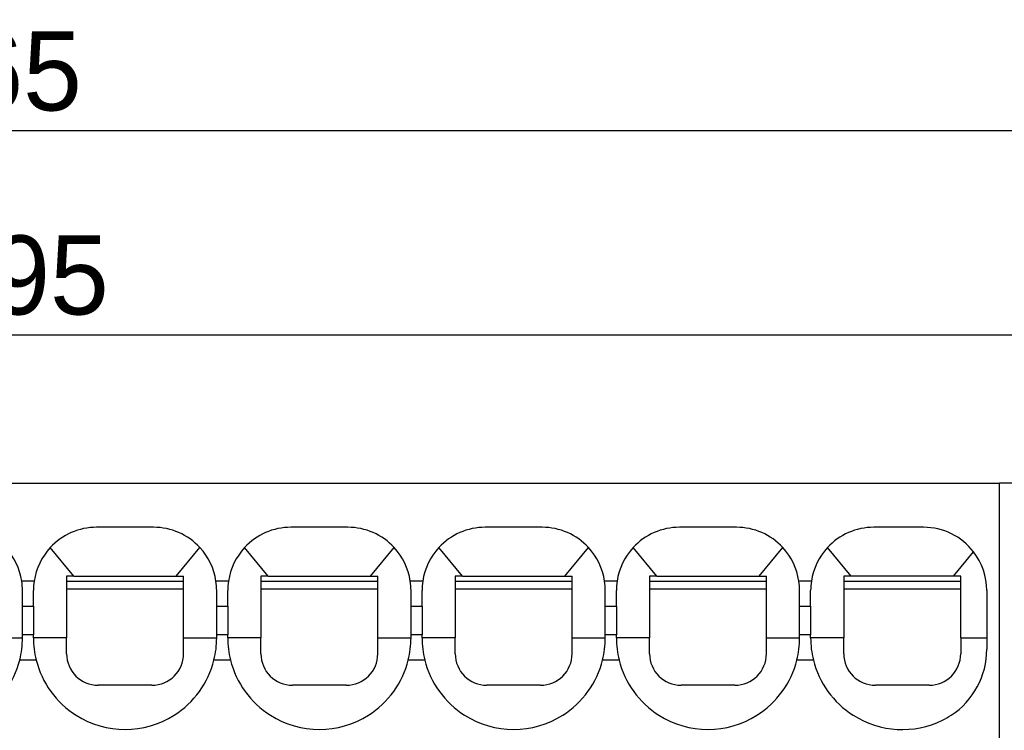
# Model space of a CAD drawing. Header units: millimetres. Extents: x -105 to 192, y -71 to 139.
# Tile 6 of 8: x 11 to 42, y 64 to 87. Entities that reach past the tile are written whole.
import ezdxf

# ---------------------------------------------------------------- set-up
doc = ezdxf.new("R2010")
doc.units = ezdxf.units.MM
doc.header["$LTSCALE"] = 1.5
doc.layers.get('0').update_dxf_attribs({"linetype": 'CONTINUOUS'})
doc.layers.get('Defpoints').update_dxf_attribs({"linetype": 'CONTINUOUS'})
doc.dimstyles.new('ISO-25', dxfattribs={"dimtxt": 2.5, "dimasz": 2.5, "dimexe": 1.25, "dimexo": 0.625, "dimtad": 1, "dimdsep": 46, "dimtxsty": 'STANDARD', "dimblk": 'OPEN30', "dimcen": 2.5, "dimadec": 0, "dimazin": 0, "dimtfac": 1, "dimtmove": 0, "dimatfit": 3, "dimldrblk": 'OPEN30', "dimfxl": 1, "dimarcsym": 0})

# ---------------------------------------------------------------- blocks, each defined once
blk = doc.blocks.new('_Open30')
at = {"color": 0, "linetype": 'ByBlock', "lineweight": -2}
for p, q in [((-1, 0.268), (0, 0)), ((0, 0), (-1, -0.268)), ((0, 0), (-1, 0))]:
    blk.add_line(p, q, dxfattribs=at)
blk = doc.blocks.new('*D23')
at = {"color": 0, "lineweight": -2, "transparency": 16777216}
for p, q in [((-31.564, 72.753), (-31.564, 78.07)), ((50.386, 72.753), (50.386, 78.07)), ((-29.064, 76.82), (47.886, 76.82))]:
    blk.add_line(p, q, dxfattribs=at)
at = {"layer": 'Defpoints', "color": 0, "transparency": 16777216}
for p in [(50.386, 76.82), (-31.564, 72.128), (50.386, 72.128)]:
    blk.add_point(p, dxfattribs=at)
at = {"color": 0, "lineweight": -2, "transparency": 16777216, "xscale": 2.5, "yscale": 2.5, "zscale": 2.5, "rotation": 180}
blk.add_blockref('_Open30', (-31.564, 76.82), dxfattribs=at)
at = {"color": 0, "lineweight": -2, "transparency": 16777216, "xscale": 2.5, "yscale": 2.5, "zscale": 2.5}
blk.add_blockref('_Open30', (50.386, 76.82), dxfattribs=at)
at = {"color": 0, "transparency": 16777216, "insert": (9.411, 78.695), "char_height": 2.5, "attachment_point": 5}
blk.add_mtext('81.95', dxfattribs=at)
blk = doc.blocks.new('*D24')
at = {"color": 0, "lineweight": -2, "transparency": 16777216}
for p, q in [((-33.264, 58.453), (-33.264, 84.527)), ((50.386, 72.753), (50.386, 84.527)), ((47.886, 83.277), (-30.764, 83.277))]:
    blk.add_line(p, q, dxfattribs=at)
at = {"layer": 'Defpoints', "color": 0, "transparency": 16777216}
for p in [(-33.264, 83.277), (50.386, 72.128), (-33.264, 57.828)]:
    blk.add_point(p, dxfattribs=at)
at = {"color": 0, "lineweight": -2, "transparency": 16777216, "xscale": 2.5, "yscale": 2.5, "zscale": 2.5, "rotation": 180}
blk.add_blockref('_Open30', (-33.264, 83.277), dxfattribs=at)
at = {"color": 0, "lineweight": -2, "transparency": 16777216, "xscale": 2.5, "yscale": 2.5, "zscale": 2.5}
blk.add_blockref('_Open30', (50.386, 83.277), dxfattribs=at)
at = {"color": 0, "transparency": 16777216, "insert": (8.561, 85.152), "char_height": 2.5, "attachment_point": 5}
blk.add_mtext('83.65', dxfattribs=at)

msp = doc.modelspace()

# ---------------------------------------------------------------- linework, layer by layer
at = {"linetype": 'Continuous'}
for p, q in [((41.786, 64.778), (41.786, 72.128)), ((15.011, 70.728), (13.211, 70.728)), ((21.161, 70.728), (19.361, 70.728)), ((27.311, 70.728), (25.511, 70.728)), ((33.461, 70.728), (31.661, 70.728)), ((39.386, 70.728), (37.811, 70.728)), ((12.489, 69.178), (11.741, 70.085)), ((15.733, 69.178), (16.48, 70.085)), ((18.639, 69.178), (17.891, 70.085)), ((21.883, 69.178), (22.63, 70.085)), ((24.789, 69.178), (24.041, 70.085)), ((28.033, 69.178), (28.78, 70.085)), ((30.939, 69.178), (30.191, 70.085)), ((34.183, 69.178), (34.93, 70.085)), ((37.089, 69.178), (36.341, 70.085)), ((40.333, 69.178), (40.969, 69.95)), ((11.233, 69.028), (10.838, 69.028)), ((12.261, 69.178), (12.261, 69.028)), ((12.489, 69.178), (12.261, 69.178)), ((12.261, 69.028), (12.261, 68.778)), ((12.261, 69.028), (15.961, 69.028)), ((12.489, 69.178), (15.733, 69.178)), ((15.733, 69.178), (15.961, 69.178)), ((15.961, 69.028), (15.961, 69.178)), ((15.961, 68.778), (15.961, 69.028)), ((17.383, 69.028), (16.988, 69.028)), ((18.639, 69.178), (18.411, 69.178)), ((18.411, 69.178), (18.411, 69.028)), ((18.411, 69.028), (18.411, 68.778)), ((18.411, 69.028), (22.111, 69.028)), ((18.639, 69.178), (21.883, 69.178)), ((21.883, 69.178), (22.111, 69.178)), ((22.111, 69.028), (22.111, 69.178)), ((22.111, 68.778), (22.111, 69.028)), ((23.533, 69.028), (23.138, 69.028)), ((24.789, 69.178), (24.561, 69.178)), ((24.561, 69.178), (24.561, 69.028)), ((24.561, 69.028), (24.561, 68.778)), ((24.561, 69.028), (28.261, 69.028)), ((24.789, 69.178), (28.033, 69.178)), ((28.033, 69.178), (28.261, 69.178)), ((28.261, 69.028), (28.261, 69.178)), ((28.261, 68.778), (28.261, 69.028)), ((29.683, 69.028), (29.288, 69.028)), ((30.711, 69.178), (30.711, 69.028)), ((30.939, 69.178), (30.711, 69.178)), ((30.711, 69.028), (30.711, 68.778)), ((30.711, 69.028), (34.411, 69.028)), ((30.939, 69.178), (34.183, 69.178)), ((34.183, 69.178), (34.411, 69.178)), ((34.411, 69.028), (34.411, 69.178)), ((34.411, 68.778), (34.411, 69.028)), ((35.833, 69.028), (35.438, 69.028)), ((37.089, 69.178), (36.861, 69.178)), ((36.861, 69.178), (36.861, 69.028)), ((36.861, 69.028), (36.861, 68.778)), ((36.861, 69.028), (40.561, 69.028)), ((40.333, 69.178), (37.089, 69.178)), ((40.561, 69.178), (40.333, 69.178)), ((40.561, 69.028), (40.561, 69.178)), ((40.561, 68.778), (40.561, 69.028)), ((10.861, 68.228), (10.861, 68.728)), ((11.211, 68.228), (11.211, 68.728)), ((12.261, 68.778), (12.261, 67.228)), ((12.261, 68.778), (15.961, 68.778)), ((15.961, 67.228), (15.961, 68.778)), ((17.011, 68.228), (17.011, 68.728)), ((17.361, 68.228), (17.361, 68.728)), ((18.411, 68.778), (18.411, 67.228)), ((18.411, 68.778), (22.111, 68.778)), ((22.111, 67.228), (22.111, 68.778)), ((23.161, 68.228), (23.161, 68.728)), ((23.511, 68.228), (23.511, 68.728)), ((24.561, 68.778), (24.561, 67.228)), ((24.561, 68.778), (28.261, 68.778)), ((28.261, 67.228), (28.261, 68.778)), ((29.311, 68.228), (29.311, 68.728)), ((29.661, 68.228), (29.661, 68.728)), ((30.711, 68.778), (30.711, 67.228)), ((30.711, 68.778), (34.411, 68.778)), ((34.411, 67.228), (34.411, 68.778)), ((35.461, 68.228), (35.461, 68.728)), ((35.811, 68.228), (35.811, 68.728)), ((36.861, 68.778), (36.861, 67.228)), ((36.861, 68.778), (40.561, 68.778)), ((40.561, 67.228), (40.561, 68.778)), ((41.386, 68.728), (41.386, 67.228)), ((10.861, 68.228), (11.211, 68.228)), ((10.861, 67.328), (10.861, 68.228)), ((11.211, 68.228), (11.211, 67.328)), ((17.011, 68.228), (17.361, 68.228)), ((17.011, 67.328), (17.011, 68.228)), ((17.361, 68.228), (17.361, 67.328)), ((23.161, 68.228), (23.511, 68.228)), ((23.161, 67.328), (23.161, 68.228)), ((23.511, 68.228), (23.511, 67.328)), ((29.311, 68.228), (29.661, 68.228)), ((29.311, 67.328), (29.311, 68.228)), ((29.661, 68.228), (29.661, 67.328)), ((35.461, 67.328), (35.461, 68.228)), ((35.461, 68.228), (35.811, 68.228)), ((35.811, 68.228), (35.811, 67.328)), ((10.861, 67.228), (10.861, 67.328)), ((11.211, 67.328), (10.861, 67.328)), ((11.211, 67.228), (11.211, 67.328)), ((17.011, 67.228), (17.011, 67.328)), ((17.361, 67.328), (17.011, 67.328)), ((17.361, 67.228), (17.361, 67.328)), ((23.511, 67.328), (23.161, 67.328)), ((23.161, 67.228), (23.161, 67.328)), ((23.511, 67.228), (23.511, 67.328)), ((29.661, 67.328), (29.311, 67.328)), ((29.311, 67.228), (29.311, 67.328)), ((29.661, 67.228), (29.661, 67.328)), ((35.461, 67.228), (35.461, 67.328)), ((35.811, 67.328), (35.461, 67.328)), ((35.811, 67.228), (35.811, 67.328)), ((9.811, 67.228), (10.861, 67.228)), ((12.261, 67.228), (11.211, 67.228)), ((15.961, 67.228), (17.011, 67.228)), ((18.411, 67.228), (17.361, 67.228)), ((22.111, 67.228), (23.161, 67.228)), ((24.561, 67.228), (23.511, 67.228)), ((28.261, 67.228), (29.311, 67.228)), ((30.711, 67.228), (29.661, 67.228)), ((34.411, 67.228), (35.461, 67.228)), ((36.861, 67.228), (35.811, 67.228)), ((40.561, 67.228), (41.386, 67.228)), ((41.386, 67.228), (41.386, 66.869)), ((11.296, 66.528), (10.775, 66.528)), ((17.446, 66.528), (16.925, 66.528)), ((23.596, 66.528), (23.075, 66.528)), ((29.746, 66.528), (29.225, 66.528)), ((35.896, 66.528), (35.375, 66.528)), ((41.786, 58.948), (41.786, 64.778))]:
    msp.add_line(p, q, dxfattribs=at)
msp.add_line((50.386, 72.128), (41.786, 72.128))
for centre, radius, start, end in [((13.211, 68.728), 2, 90, 137.2873), ((15.011, 68.728), 2, 42.7127, 90), ((19.361, 68.728), 2, 90, 137.2873), ((21.161, 68.728), 2, 42.7127, 90), ((25.511, 68.728), 2, 90, 137.2873), ((27.311, 68.728), 2, 42.7127, 90), ((31.661, 68.728), 2, 90, 137.2873), ((33.461, 68.728), 2, 42.7127, 90), ((37.811, 68.728), 2, 90, 137.2873), ((39.386, 68.728), 2, 37.6563, 90), ((8.861, 68.728), 2, 8.6269, 42.7127), ((13.211, 68.728), 2, 137.2873, 171.3731), ((15.011, 68.728), 2, 8.6269, 42.7127), ((19.361, 68.728), 2, 137.2873, 171.3731), ((21.161, 68.728), 2, 8.6269, 42.7127), ((25.511, 68.728), 2, 137.2873, 171.3731), ((27.311, 68.728), 2, 8.6269, 42.7127), ((31.661, 68.728), 2, 137.2873, 171.3731), ((33.461, 68.728), 2, 8.6269, 42.7127), ((37.811, 68.728), 2, 137.2873, 171.3731), ((39.386, 68.728), 2, 360, 37.6563), ((8.861, 68.728), 2, 0, 8.6269), ((13.211, 68.728), 2, 171.3731, 180), ((15.011, 68.728), 2, 0, 8.6269), ((19.361, 68.728), 2, 171.3731, 180), ((21.161, 68.728), 2, 0, 8.6269), ((25.511, 68.728), 2, 171.3731, 180), ((27.311, 68.728), 2, 0, 8.6269), ((31.661, 68.728), 2, 171.3731, 180), ((33.461, 68.728), 2, 0, 8.6269), ((37.811, 68.728), 2, 171.3731, 180), ((7.961, 67.228), 2.9, 346.032, 0), ((14.111, 67.228), 2.9, 180, 193.968), ((14.111, 67.228), 2.9, 346.032, 0), ((20.261, 67.228), 2.9, 180, 193.968), ((20.261, 67.228), 2.9, 346.032, 0), ((26.411, 67.228), 2.9, 180, 193.968), ((26.411, 67.228), 2.9, 346.032, 0), ((32.561, 67.228), 2.9, 180, 193.968), ((32.561, 67.228), 2.9, 346.032, 0), ((38.711, 67.228), 2.9, 180, 193.968), ((13.261, 66.728), 1, 180, 270), ((14.961, 66.728), 1, 270, 360), ((19.411, 66.728), 1, 180, 270), ((21.111, 66.728), 1, 270, 360), ((25.561, 66.728), 1, 180, 270), ((27.261, 66.728), 1, 270, 360), ((31.711, 66.728), 1, 180, 270), ((33.411, 66.728), 1, 270, 360), ((37.861, 66.728), 1, 180, 270), ((39.561, 66.728), 1, 270, 360), ((38.886, 66.869), 2.5, 303.2668, 360), ((7.961, 67.228), 2.9, 302.3465, 346.032), ((14.111, 67.228), 2.9, 193.968, 237.6535), ((14.111, 67.228), 2.9, 302.3465, 346.032), ((20.261, 67.228), 2.9, 193.968, 237.6535), ((20.261, 67.228), 2.9, 302.3465, 346.032), ((26.411, 67.228), 2.9, 193.968, 237.6535), ((26.411, 67.228), 2.9, 302.3465, 346.032), ((32.561, 67.228), 2.9, 193.968, 237.6535), ((32.561, 67.228), 2.9, 302.3465, 346.032), ((38.711, 67.228), 2.9, 193.968, 237.6535), ((14.111, 67.228), 2.9, 237.6535, 302.3465), ((20.261, 67.228), 2.9, 237.6535, 302.3465), ((26.411, 67.228), 2.9, 237.6535, 302.3465), ((32.561, 67.228), 2.9, 237.6535, 302.3465), ((38.711, 67.228), 2.9, 237.6535, 295.9445), ((38.886, 66.869), 2.5, 295.9445, 303.2668)]:
    msp.add_arc(centre, radius, start, end, dxfattribs=at)
msp.add_open_spline([(-22.964, 72.128), (-17.568, 72.128), (-6.777, 72.128), (9.411, 72.128), (25.598, 72.128), (36.39, 72.128), (41.786, 72.128)], degree=3, dxfattribs=at)
for points, knots in [([(12.261, 66.728), (12.261, 66.768), (12.261, 66.85), (12.261, 66.973), (12.261, 67.1), (12.261, 67.185), (12.261, 67.228)], [0, 0, 0, 0, 0.1198478, 0.2436772, 0.3709609, 0.5, 0.5, 0.5, 0.5]), ([(15.961, 66.728), (15.961, 66.768), (15.961, 66.85), (15.961, 66.974), (15.961, 67.1), (15.961, 67.186), (15.961, 67.228)], [0, 0, 0, 0, 0.1201392, 0.2442773, 0.3712669, 0.5, 0.5, 0.5, 0.5]), ([(18.411, 66.728), (18.411, 66.768), (18.411, 66.85), (18.411, 66.973), (18.411, 67.1), (18.411, 67.185), (18.411, 67.228)], [0, 0, 0, 0, 0.1198478, 0.2436772, 0.3709609, 0.5, 0.5, 0.5, 0.5]), ([(22.111, 66.728), (22.111, 66.768), (22.111, 66.85), (22.111, 66.974), (22.111, 67.1), (22.111, 67.186), (22.111, 67.228)], [0, 0, 0, 0, 0.1201392, 0.2442773, 0.3712669, 0.5, 0.5, 0.5, 0.5]), ([(24.561, 66.728), (24.561, 66.768), (24.561, 66.85), (24.561, 66.973), (24.561, 67.1), (24.561, 67.185), (24.561, 67.228)], [0, 0, 0, 0, 0.1198478, 0.2436772, 0.3709609, 0.5, 0.5, 0.5, 0.5]), ([(28.261, 66.728), (28.261, 66.768), (28.261, 66.85), (28.261, 66.974), (28.261, 67.1), (28.261, 67.186), (28.261, 67.228)], [0, 0, 0, 0, 0.1201392, 0.2442773, 0.3712669, 0.5, 0.5, 0.5, 0.5]), ([(30.711, 66.728), (30.711, 66.768), (30.711, 66.85), (30.711, 66.973), (30.711, 67.1), (30.711, 67.185), (30.711, 67.228)], [0, 0, 0, 0, 0.1198478, 0.2436772, 0.3709609, 0.5, 0.5, 0.5, 0.5]), ([(34.411, 66.728), (34.411, 66.768), (34.411, 66.85), (34.411, 66.974), (34.411, 67.1), (34.411, 67.186), (34.411, 67.228)], [0, 0, 0, 0, 0.1201392, 0.2442773, 0.3712669, 0.5, 0.5, 0.5, 0.5]), ([(36.861, 66.728), (36.861, 66.768), (36.861, 66.85), (36.861, 66.974), (36.861, 67.1), (36.861, 67.186), (36.861, 67.228)], [0, 0, 0, 0, 0.1201648, 0.24433, 0.3712937, 0.5, 0.5, 0.5, 0.5]), ([(40.561, 67.228), (40.561, 67.186), (40.561, 67.1), (40.561, 66.974), (40.561, 66.85), (40.561, 66.768), (40.561, 66.728)], [0, 0, 0, 0, 0.1287063, 0.25567, 0.3798352, 0.5000001, 0.5000001, 0.5000001, 0.5000001]), ([(14.961, 65.728), (14.885, 65.728), (14.739, 65.728), (14.526, 65.728), (14.319, 65.728), (14.111, 65.728), (13.904, 65.728), (13.697, 65.728), (13.484, 65.728), (13.338, 65.728), (13.261, 65.728)], [0, 0, 0, 0, 0.228594, 0.437459, 0.63851, 0.849324, 1.060289, 1.261523, 1.468755, 1.7, 1.7, 1.7, 1.7]), ([(21.111, 65.728), (21.034, 65.728), (20.888, 65.728), (20.675, 65.728), (20.469, 65.728), (20.261, 65.728), (20.054, 65.728), (19.847, 65.728), (19.634, 65.728), (19.488, 65.728), (19.411, 65.728)], [0, 0, 0, 0, 0.229956, 0.437459, 0.63851, 0.849324, 1.060289, 1.261523, 1.468755, 1.7, 1.7, 1.7, 1.7]), ([(27.261, 65.728), (27.185, 65.728), (27.039, 65.728), (26.826, 65.728), (26.619, 65.728), (26.411, 65.728), (26.204, 65.728), (25.997, 65.728), (25.784, 65.728), (25.637, 65.728), (25.561, 65.728)], [0, 0, 0, 0, 0.227123, 0.437459, 0.63851, 0.849324, 1.060289, 1.261523, 1.470099, 1.7, 1.7, 1.7, 1.7]), ([(33.411, 65.728), (33.336, 65.728), (33.19, 65.728), (32.977, 65.728), (32.769, 65.728), (32.561, 65.728), (32.354, 65.728), (32.147, 65.728), (31.933, 65.728), (31.787, 65.728), (31.711, 65.728)], [0, 0, 0, 0, 0.224732, 0.437459, 0.63851, 0.849324, 1.060289, 1.261523, 1.470574, 1.7, 1.7, 1.7, 1.7]), ([(39.561, 65.728), (39.486, 65.728), (39.34, 65.728), (39.127, 65.728), (38.919, 65.728), (38.711, 65.728), (38.504, 65.728), (38.297, 65.728), (38.084, 65.728), (37.938, 65.728), (37.861, 65.728)], [0, 0, 0, 0, 0.22438, 0.43746, 0.63851, 0.849324, 1.060289, 1.261523, 1.468759, 1.7, 1.7, 1.7, 1.7])]:
    msp.add_open_spline(points, degree=3, knots=knots, dxfattribs=at)

# ---------------------------------------------------------------- dimensions: what is measured, and where the dimension line sits
for base, p1, p2, picture, middle in [((-33.264, 83.277), (50.386, 72.128), (-33.264, 57.828), '*D24', (8.561, 85.152)), ((50.386, 76.82), (-31.564, 72.128), (50.386, 72.128), '*D23', (9.411, 78.695))]:
    dim = msp.add_linear_dim(base=base, p1=p1, p2=p2, dimstyle='ISO-25')
    dim.commit()
    dim.dimension.update_dxf_attribs({"geometry": picture, "text_midpoint": middle})

doc.saveas('drawing.dxf')
